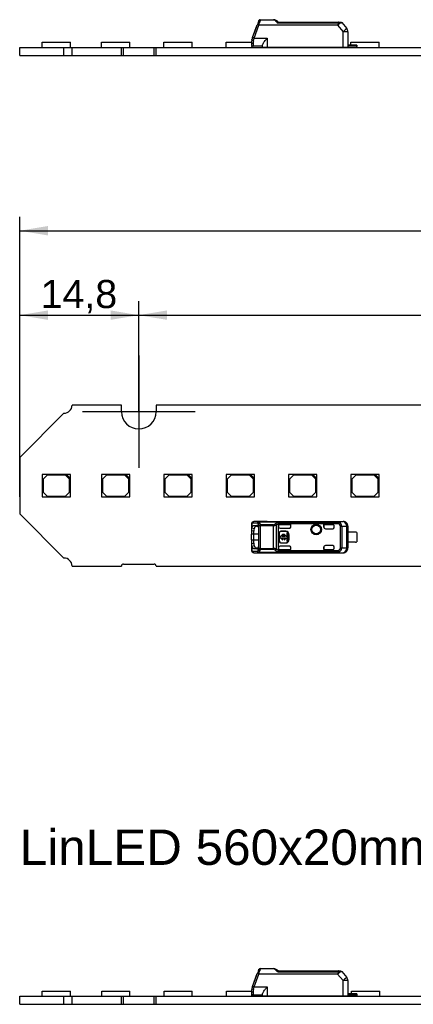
# Model space of a CAD drawing. Header units: millimetres. Extents: x 7 to 819, y 6 to 587.
# Tile 3 of 19: x 93 to 142, y 176 to 299. Entities that reach past the tile are written whole.
import ezdxf
from ezdxf.enums import TextEntityAlignment as Align
from ezdxf.lldxf.tags import DXFTag

# ---------------------------------------------------------------- set-up
doc = ezdxf.new("R2010")
doc.units = ezdxf.units.MM
for name, color, linetype in [('Default', 7, 'Continuous'), ('LINLED_280X20MM_', 7, 'Continuous'), ('LINLED_560X20MM_', 7, 'Continuous')]:
    doc.layers.add(name, color=color, linetype=linetype)
doc.styles.add('SEACAD_Arial', font='arial.ttf')
tags = doc.linetypes.add('CENTER2', pattern=[28.575, 19.05, -3.175, 3.175, -3.175]).pattern_tags.tags
tags[10:11] = [DXFTag(74, 4), DXFTag(75, 0), DXFTag(340, '0'), DXFTag(46, 0.0), DXFTag(50, 0.0), DXFTag(44, 0.0), DXFTag(45, 0.0)]
tags[8:9] = [DXFTag(74, 4), DXFTag(75, 0), DXFTag(340, '0'), DXFTag(46, 0.0), DXFTag(50, 0.0), DXFTag(44, 0.0), DXFTag(45, 0.0)]
tags[6:7] = [DXFTag(74, 4), DXFTag(75, 0), DXFTag(340, '0'), DXFTag(46, 0.0), DXFTag(50, 0.0), DXFTag(44, 0.0), DXFTag(45, 0.0)]
tags[4:5] = [DXFTag(74, 4), DXFTag(75, 0), DXFTag(340, '0'), DXFTag(46, 0.0), DXFTag(50, 0.0), DXFTag(44, 0.0), DXFTag(45, 0.0)]
doc.dimstyles.new('ISO', dxfattribs={"dimtxt": 3.5, "dimasz": 3.5, "dimexe": 1.75, "dimexo": 0, "dimgap": 0.875, "dimtad": 1, "dimtxsty": 'SEACAD_Arial', "dimblk1": '_SE_FILLED', "dimblk2": '_SE_FILLED', "dimsah": 1, "dimcen": 1.75, "dimadec": 0, "dimazin": 0, "dimtfac": 0.5, "dimtdec": 3, "dimtmove": 0, "dimatfit": 3, "dimfxl": 1, "dimarcsym": 0})

# ---------------------------------------------------------------- blocks, each defined once
blk = doc.blocks.new('SEANNOT_GROUP10')
at = {"layer": 'Default', "color": 7, "linetype": 'CENTER2'}
for p, q in [((107.45, 257.14), (107.45, 243.14)), ((114.45, 250.14), (100.45, 250.14))]:
    blk.add_line(p, q, dxfattribs=at)
blk = doc.blocks.new('SE')
at = {"layer": 'LINLED_560X20MM_', "color": 7, "linetype": 'Continuous'}
for p, q in [((121.6, 178.66), (122.18, 180.26)), ((121.79, 178.6), (122.37, 180.19)), ((121.79, 179.19), (122.12, 180.09)), ((122.36, 180.76), (122.29, 180.55)), ((122.37, 180.24), (122.37, 180.19)), ((122.37, 180.24), (132.16, 180.24)), ((132.16, 180.19), (122.37, 180.19)), ((122.55, 180.84), (122.48, 180.6)), ((122.55, 180.89), (124.19, 180.89)), ((122.55, 180.89), (122.55, 180.84)), ((124.19, 180.84), (122.55, 180.84)), ((124.19, 180.84), (124.19, 180.89)), ((124.75, 180.48), (132.29, 180.48)), ((124.81, 180.59), (132.29, 180.59)), ((132.16, 180.19), (132.16, 180.24)), ((132.16, 180.19), (132.83, 179.39)), ((132.29, 180.59), (132.52, 180.59)), ((132.29, 180.59), (132.29, 180.48)), ((132.67, 180.52), (133.29, 179.78)), ((132.84, 177.49), (132.83, 179.39)), ((133.43, 179.39), (133.45, 177.49)), ((95.45, 178.09), (98.95, 178.09)), ((95.45, 177.44), (95.45, 178.09)), ((98.95, 177.44), (98.95, 178.09)), ((102.84, 178.09), (106.34, 178.09)), ((102.84, 177.44), (102.84, 178.09)), ((106.34, 177.44), (106.34, 178.09)), ((110.6, 178.09), (114.1, 178.09)), ((110.6, 177.44), (110.6, 178.09)), ((114.1, 177.44), (114.1, 178.09)), ((118.37, 178.09), (121.45, 178.09)), ((118.37, 177.44), (118.37, 178.09)), ((121.45, 178.06), (121.45, 177.79)), ((121.5, 177.54), (121.5, 177.66)), ((121.6, 178.66), (121.51, 178.4)), ((121.65, 177.93), (121.65, 177.59)), ((122.8, 177.59), (121.65, 177.59)), ((121.79, 178.6), (123.4, 178.6)), ((122.8, 177.68), (122.8, 177.49)), ((123.4, 178.6), (123.4, 177.49)), ((134.4, 177.74), (133.45, 177.74)), ((134.4, 177.59), (133.45, 177.59)), ((133.9, 178.09), (137.4, 178.09)), ((133.9, 177.74), (133.9, 178.09)), ((134.4, 177.59), (134.4, 177.74)), ((134.55, 177.74), (134.4, 177.74)), ((134.55, 177.74), (134.55, 177.54)), ((137.4, 177.44), (137.4, 178.09)), ((92.65, 176.44), (92.65, 177.44)), ((92.65, 177.44), (98.15, 177.44)), ((92.65, 176.44), (98.15, 176.44)), ((98.15, 176.44), (98.15, 177.44)), ((98.15, 177.44), (99.15, 177.44)), ((98.15, 176.44), (99.15, 176.44)), ((99.15, 176.44), (99.15, 177.44)), ((99.15, 177.44), (105.3, 177.44)), ((99.15, 176.44), (105.3, 176.44)), ((105.3, 176.44), (105.3, 177.44)), ((105.3, 177.44), (105.55, 177.44)), ((105.3, 176.44), (105.55, 176.44)), ((105.55, 176.44), (105.55, 177.44)), ((105.55, 177.44), (109.35, 177.44)), ((105.55, 176.44), (109.35, 176.44)), ((109.35, 176.44), (109.35, 177.44)), ((109.35, 177.44), (109.6, 177.44)), ((109.35, 176.44), (109.6, 176.44)), ((109.6, 176.44), (109.6, 177.44)), ((109.6, 177.44), (167.8, 177.44)), ((109.6, 176.44), (167.8, 176.44)), ((121.5, 177.54), (121.5, 177.44)), ((122.8, 177.49), (123.4, 177.49)), ((123.2, 177.44), (123.2, 177.49)), ((123.4, 177.49), (132.84, 177.49)), ((123.85, 177.44), (123.8, 177.49)), ((123.93, 177.49), (123.93, 177.44)), ((124.75, 177.49), (124.76, 177.48)), ((126.13, 177.44), (126.13, 177.49)), ((129.63, 177.44), (129.63, 177.49)), ((132.5, 177.49), (132.5, 177.44)), ((132.84, 177.49), (133.45, 177.49)), ((134.55, 177.44), (134.55, 177.54))]:
    blk.add_line(p, q, dxfattribs=at)
for centre, radius, start, end in [((138.09, 174.64), 16.87, 159.4707, 160.5292), ((122.55, 180.69), 0.2, 90, 159.8974), ((116.33, 182.23), 6.36, 341.7377, 345.1026), ((124.19, 180.29), 0.598, 55.4702, 90.0715), ((124.19, 180.49), 0.349, 48.7906, 89.4032), ((137.92, 196.64), 20.85, 229.6277, 230.8312), ((97.25, 140.8), 48.41, 55.2857, 55.6919), ((132.25, 180.05), 0.431, 73.9386, 85.529), ((131.37, 186.61), 6.23, 279.2146, 281.9742), ((132.83, 179.39), 0.6, 0.5, 40), ((122.45, 178.06), 1, 160.0072, 179.9937), ((121.65, 177.79), 0.2, 180, 269.9999), ((121.65, 177.34), 0.25, 90, 126.8699), ((119.63, 172.81), 6.17, 69.5507, 71.4033), ((122.89, 177.93), 1.24, 163.9846, 179.9525), ((99.36, 184.96), 23.32, 343.3323, 344.1587), ((134.4, 177.34), 0.25, 53.1301, 90), ((124.55, 178.04), 0.6, 270, 290.2964), ((124.55, 178.04), 0.6, 290.2965, 293.5565), ((132.5, 178.04), 0.6, 246.4435, 270)]:
    blk.add_arc(centre, radius, start, end, dxfattribs=at)
for centre, major_axis, ratio, start_param, end_param in [((122.37, 180.19), (0.188, -0.068), 0.0082, 1.573739, 3.141593), ((132.83, 179.39), (-0.46, -0.386), 0.006685, 3.141593, 4.704499), ((132.83, 179.39), (0.6, 0.005), 0.008726, 0, 1.567882)]:
    blk.add_ellipse(centre, major_axis=major_axis, ratio=ratio, start_param=start_param, end_param=end_param, dxfattribs=at)
for points, knots in [([(122.37, 180.24), (122.32, 180.25), (122.28, 180.26), (122.21, 180.27), (122.19, 180.27), (122.18, 180.26)], [0, 0, 0, 0, 0.5, 0.5, 1, 1, 1, 1]), ([(122.48, 180.6), (122.43, 180.6), (122.39, 180.61), (122.33, 180.59), (122.3, 180.58), (122.29, 180.55)], [0, 0, 0, 0, 0.5, 0.5, 1, 1, 1, 1]), ([(122.36, 180.76), (122.37, 180.79), (122.4, 180.81), (122.47, 180.84), (122.51, 180.85), (122.55, 180.84)], [0, 0, 0, 0, 0.5, 0.5, 1, 1, 1, 1]), ([(132.16, 180.24), (132.17, 180.24), (132.19, 180.25), (132.22, 180.27), (132.24, 180.3), (132.26, 180.33), (132.27, 180.38), (132.28, 180.42), (132.29, 180.46), (132.29, 180.48)], [0, 0, 0, 0, 0.110474, 0.221192, 0.340028, 0.473427, 0.625996, 0.800833, 1, 1, 1, 1]), ([(132.37, 180.46), (132.36, 180.4), (132.33, 180.32), (132.24, 180.23), (132.19, 180.21), (132.16, 180.19)], [0, 0, 0, 0, 0.545028, 0.76451, 1, 1, 1, 1]), ([(132.37, 180.46), (132.37, 180.5), (132.35, 180.53), (132.32, 180.58), (132.31, 180.59), (132.29, 180.59)], [0, 0, 0, 0, 0.5, 0.5, 1, 1, 1, 1]), ([(121.65, 177.93), (121.6, 177.93), (121.54, 177.95), (121.47, 177.99), (121.45, 178.03), (121.45, 178.06)], [0, 0, 0, 0, 0.5, 0.5, 1, 1, 1, 1]), ([(121.51, 178.4), (121.5, 178.39), (121.52, 178.37), (121.59, 178.32), (121.64, 178.29), (121.7, 178.27)], [0, 0, 0, 0, 0.5, 0.5, 1, 1, 1, 1]), ([(122.8, 177.68), (122.8, 177.7), (122.81, 177.77), (122.89, 177.91), (123.01, 178.08), (123.18, 178.31), (123.31, 178.49), (123.39, 178.59), (123.4, 178.6)], [0, 0, 0, 0, 0.144068, 0.30909, 0.500413, 0.703729, 0.992783, 1, 1, 1, 1])]:
    blk.add_open_spline(points, degree=3, knots=knots, dxfattribs=at)
for points, degree in [([(124.53, 180.78), (124.5, 180.8), (124.46, 180.79), (124.42, 180.76)], 3), ([(124.81, 180.59), (124.79, 180.59), (124.77, 180.54), (124.75, 180.48)], 3), ([(132.52, 180.59), (132.57, 180.59), (132.63, 180.56), (132.67, 180.52)], 3), ([(121.51, 178.4), (121.51, 178.41), (121.51, 178.42)], 2)]:
    blk.add_open_spline(points, degree=degree, dxfattribs=at)
blk = doc.blocks.new('SE2')
at = {"layer": 'LINLED_280X20MM_', "color": 7, "linetype": 'Continuous'}
for p, q in [((122.55, 298.84), (122.48, 298.6)), ((122.55, 298.89), (124.19, 298.89)), ((122.55, 298.89), (122.55, 298.84)), ((124.19, 298.84), (122.55, 298.84)), ((124.19, 298.84), (124.19, 298.89)), ((121.6, 296.66), (122.18, 298.26)), ((121.79, 296.6), (122.37, 298.19)), ((121.79, 297.19), (122.12, 298.09)), ((122.36, 298.76), (122.29, 298.55)), ((122.37, 298.24), (122.37, 298.19)), ((122.37, 298.24), (132.16, 298.24)), ((132.16, 298.19), (122.37, 298.19)), ((124.75, 298.48), (132.29, 298.48)), ((124.81, 298.59), (132.29, 298.59)), ((132.16, 298.19), (132.16, 298.24)), ((132.16, 298.19), (132.83, 297.39)), ((132.29, 298.59), (132.52, 298.59)), ((132.29, 298.59), (132.29, 298.48)), ((132.67, 298.52), (133.29, 297.78)), ((121.6, 296.66), (121.51, 296.4)), ((121.79, 296.6), (123.4, 296.6)), ((123.4, 296.6), (123.4, 295.49)), ((132.84, 295.49), (132.83, 297.39)), ((133.43, 297.39), (133.45, 295.49)), ((92.65, 294.44), (92.65, 295.44)), ((92.65, 295.44), (98.15, 295.44)), ((95.45, 296.09), (98.95, 296.09)), ((95.45, 295.44), (95.45, 296.09)), ((98.15, 294.44), (98.15, 295.44)), ((98.15, 295.44), (99.15, 295.44)), ((98.95, 295.44), (98.95, 296.09)), ((99.15, 294.44), (99.15, 295.44)), ((99.15, 295.44), (105.3, 295.44)), ((102.82, 296.09), (106.32, 296.09)), ((102.82, 295.44), (102.82, 296.09)), ((105.3, 294.44), (105.3, 295.44)), ((105.3, 295.44), (105.55, 295.44)), ((105.55, 294.44), (105.55, 295.44)), ((105.55, 295.44), (109.35, 295.44)), ((106.32, 295.44), (106.32, 296.09)), ((109.35, 294.44), (109.35, 295.44)), ((109.35, 295.44), (109.6, 295.44)), ((109.6, 294.44), (109.6, 295.44)), ((109.6, 295.44), (167.8, 295.44)), ((110.57, 296.09), (114.07, 296.09)), ((110.57, 295.44), (110.57, 296.09)), ((114.07, 295.44), (114.07, 296.09)), ((118.32, 296.09), (121.45, 296.09)), ((118.32, 295.44), (118.32, 296.09)), ((121.45, 296.06), (121.45, 295.79)), ((121.5, 295.54), (121.5, 295.66)), ((121.5, 295.54), (121.5, 295.44)), ((121.65, 295.93), (121.65, 295.59)), ((122.8, 295.59), (121.65, 295.59)), ((122.8, 295.68), (122.8, 295.49)), ((122.8, 295.49), (123.4, 295.49)), ((123.2, 295.44), (123.2, 295.49)), ((123.4, 295.49), (132.84, 295.49)), ((123.85, 295.44), (123.8, 295.49)), ((123.93, 295.49), (123.93, 295.44)), ((124.75, 295.49), (124.76, 295.48)), ((126.07, 295.44), (126.07, 295.49)), ((129.57, 295.44), (129.57, 295.49)), ((132.5, 295.49), (132.5, 295.44)), ((132.84, 295.49), (133.45, 295.49)), ((134.4, 295.74), (133.45, 295.74)), ((134.4, 295.59), (133.45, 295.59)), ((133.82, 296.09), (137.32, 296.09)), ((133.82, 295.74), (133.82, 296.09)), ((134.4, 295.59), (134.4, 295.74)), ((134.55, 295.74), (134.4, 295.74)), ((134.55, 295.74), (134.55, 295.54)), ((134.55, 295.44), (134.55, 295.54)), ((137.32, 295.44), (137.32, 296.09)), ((92.65, 294.44), (98.15, 294.44)), ((98.15, 294.44), (99.15, 294.44)), ((99.15, 294.44), (105.3, 294.44)), ((105.3, 294.44), (105.55, 294.44)), ((105.55, 294.44), (109.35, 294.44)), ((109.35, 294.44), (109.6, 294.44)), ((109.6, 294.44), (167.8, 294.44))]:
    blk.add_line(p, q, dxfattribs=at)
for centre, radius, start, end in [((122.55, 298.69), 0.2, 90, 159.8974), ((124.19, 298.29), 0.598, 55.4702, 90.0715), ((124.19, 298.49), 0.349, 48.7906, 89.4032), ((97.25, 258.8), 48.41, 55.2857, 55.6919), ((138.09, 292.64), 16.87, 159.4707, 160.5292), ((426.43, 187.67), 323.72, 159.964, 159.97), ((116.33, 300.23), 6.36, 341.7377, 345.1026), ((137.92, 314.64), 20.85, 229.6277, 230.8312), ((132.25, 298.05), 0.431, 73.9386, 85.529), ((131.37, 304.61), 6.23, 279.2146, 281.9742), ((132.83, 297.39), 0.6, 0.5, 40), ((122.45, 296.06), 1, 160.0072, 179.9937), ((119.63, 290.81), 6.17, 69.5507, 71.4033), ((99.36, 302.96), 23.32, 343.3323, 344.1587), ((121.65, 295.79), 0.2, 180, 269.9999), ((121.65, 295.34), 0.25, 90, 126.8699), ((122.89, 295.93), 1.24, 163.9846, 179.9525), ((124.55, 296.04), 0.6, 270, 290.2964), ((124.55, 296.04), 0.6, 290.2965, 293.5565), ((132.5, 296.04), 0.6, 246.4435, 270), ((134.4, 295.34), 0.25, 53.1301, 90)]:
    blk.add_arc(centre, radius, start, end, dxfattribs=at)
for centre, major_axis, ratio, start_param, end_param in [((122.37, 298.19), (0.188, -0.068), 0.0082, 1.573739, 3.141593), ((132.83, 297.39), (-0.46, -0.386), 0.006685, 3.141593, 4.704499), ((132.83, 297.39), (0.6, 0.005), 0.008726, 0, 1.567882)]:
    blk.add_ellipse(centre, major_axis=major_axis, ratio=ratio, start_param=start_param, end_param=end_param, dxfattribs=at)
for points, knots in [([(122.36, 298.76), (122.37, 298.79), (122.4, 298.81), (122.47, 298.84), (122.51, 298.85), (122.55, 298.84)], [0, 0, 0, 0, 0.5, 0.5, 1, 1, 1, 1]), ([(122.37, 298.24), (122.32, 298.25), (122.28, 298.26), (122.21, 298.27), (122.19, 298.27), (122.18, 298.26)], [0, 0, 0, 0, 0.5, 0.5, 1, 1, 1, 1]), ([(122.48, 298.6), (122.43, 298.6), (122.39, 298.61), (122.33, 298.59), (122.3, 298.58), (122.29, 298.55)], [0, 0, 0, 0, 0.5, 0.5, 1, 1, 1, 1]), ([(132.16, 298.24), (132.17, 298.24), (132.19, 298.25), (132.22, 298.27), (132.24, 298.3), (132.26, 298.33), (132.27, 298.38), (132.28, 298.42), (132.29, 298.46), (132.29, 298.48)], [0, 0, 0, 0, 0.110474, 0.221192, 0.340028, 0.473427, 0.625996, 0.800833, 1, 1, 1, 1]), ([(132.37, 298.46), (132.36, 298.4), (132.33, 298.32), (132.24, 298.23), (132.19, 298.21), (132.16, 298.19)], [0, 0, 0, 0, 0.545028, 0.76451, 1, 1, 1, 1]), ([(132.37, 298.46), (132.37, 298.5), (132.35, 298.53), (132.32, 298.58), (132.31, 298.59), (132.29, 298.59)], [0, 0, 0, 0, 0.5, 0.5, 1, 1, 1, 1]), ([(121.51, 296.4), (121.5, 296.39), (121.52, 296.37), (121.59, 296.32), (121.64, 296.29), (121.7, 296.27)], [0, 0, 0, 0, 0.5, 0.5, 1, 1, 1, 1]), ([(122.8, 295.68), (122.8, 295.7), (122.81, 295.77), (122.89, 295.91), (123.01, 296.08), (123.18, 296.31), (123.31, 296.49), (123.39, 296.59), (123.4, 296.6)], [0, 0, 0, 0, 0.144068, 0.30909, 0.500413, 0.703729, 0.992783, 1, 1, 1, 1]), ([(121.65, 295.93), (121.6, 295.93), (121.54, 295.95), (121.47, 295.99), (121.45, 296.03), (121.45, 296.06)], [0, 0, 0, 0, 0.5, 0.5, 1, 1, 1, 1])]:
    blk.add_open_spline(points, degree=3, knots=knots, dxfattribs=at)
for points, degree in [([(124.53, 298.78), (124.5, 298.8), (124.46, 298.79), (124.42, 298.76)], 3), ([(124.81, 298.59), (124.79, 298.59), (124.77, 298.54), (124.75, 298.48)], 3), ([(132.52, 298.59), (132.57, 298.59), (132.63, 298.56), (132.67, 298.52)], 3), ([(121.51, 296.4), (121.51, 296.41), (121.51, 296.42)], 2)]:
    blk.add_open_spline(points, degree=degree, dxfattribs=at)
blk = doc.blocks.new('SE3')
at = {"layer": 'LINLED_280X20MM_', "color": 7, "linetype": 'Continuous'}
for p, q in [((98.15, 249.94), (92.65, 244.44)), ((105.3, 250.94), (99.15, 250.94)), ((105.3, 250.14), (105.3, 250.94)), ((167.8, 250.94), (109.6, 250.94)), ((109.6, 250.94), (109.6, 250.14)), ((92.65, 244.44), (92.65, 237.44)), ((98.45, 242.34), (95.45, 242.34)), ((95.45, 242.34), (95.45, 239.54)), ((96.05, 242.24), (95.55, 241.74)), ((95.55, 241.74), (95.55, 240.14)), ((98.35, 242.24), (96.05, 242.24)), ((98.85, 241.74), (98.35, 242.24)), ((98.95, 242.34), (98.45, 242.34)), ((98.45, 242.34), (98.95, 241.84)), ((98.85, 240.14), (98.85, 241.74)), ((98.95, 241.84), (98.95, 242.34)), ((98.95, 239.54), (98.95, 241.84)), ((105.82, 242.34), (102.82, 242.34)), ((102.82, 242.34), (102.82, 239.54)), ((103.42, 242.24), (102.92, 241.74)), ((102.92, 241.74), (102.92, 240.14)), ((105.72, 242.24), (103.42, 242.24)), ((106.22, 241.74), (105.72, 242.24)), ((106.32, 242.34), (105.82, 242.34)), ((105.82, 242.34), (106.32, 241.84)), ((106.22, 240.14), (106.22, 241.74)), ((106.32, 241.84), (106.32, 242.34)), ((106.32, 239.54), (106.32, 241.84)), ((113.57, 242.34), (110.57, 242.34)), ((110.57, 242.34), (110.57, 239.54)), ((111.17, 242.24), (110.67, 241.74)), ((110.67, 241.74), (110.67, 240.14)), ((113.47, 242.24), (111.17, 242.24)), ((113.97, 241.74), (113.47, 242.24)), ((114.07, 242.34), (113.57, 242.34)), ((113.57, 242.34), (114.07, 241.84)), ((113.97, 240.14), (113.97, 241.74)), ((114.07, 241.84), (114.07, 242.34)), ((114.07, 239.54), (114.07, 241.84)), ((121.32, 242.34), (118.32, 242.34)), ((118.32, 242.34), (118.32, 239.54)), ((118.92, 242.24), (118.42, 241.74)), ((118.42, 241.74), (118.42, 240.14)), ((121.22, 242.24), (118.92, 242.24)), ((121.72, 241.74), (121.22, 242.24)), ((121.82, 242.34), (121.32, 242.34)), ((121.32, 242.34), (121.82, 241.84)), ((121.72, 240.14), (121.72, 241.74)), ((121.82, 241.84), (121.82, 242.34)), ((121.82, 239.54), (121.82, 241.84)), ((129.07, 242.34), (126.07, 242.34)), ((126.07, 242.34), (126.07, 239.54)), ((126.67, 242.24), (126.17, 241.74)), ((126.17, 241.74), (126.17, 240.14)), ((128.97, 242.24), (126.67, 242.24)), ((129.47, 241.74), (128.97, 242.24)), ((129.57, 242.34), (129.07, 242.34)), ((129.07, 242.34), (129.57, 241.84)), ((129.47, 240.14), (129.47, 241.74)), ((129.57, 241.84), (129.57, 242.34)), ((129.57, 239.54), (129.57, 241.84)), ((136.82, 242.34), (133.82, 242.34)), ((133.82, 242.34), (133.82, 239.54)), ((134.42, 242.24), (133.92, 241.74)), ((133.92, 241.74), (133.92, 240.14)), ((136.72, 242.24), (134.42, 242.24)), ((137.22, 241.74), (136.72, 242.24)), ((137.32, 242.34), (136.82, 242.34)), ((136.82, 242.34), (137.32, 241.84)), ((137.22, 240.14), (137.22, 241.74)), ((137.32, 241.84), (137.32, 242.34)), ((137.32, 239.54), (137.32, 241.84)), ((95.55, 240.14), (96.05, 239.64)), ((98.35, 239.64), (98.85, 240.14)), ((102.92, 240.14), (103.42, 239.64)), ((105.72, 239.64), (106.22, 240.14)), ((110.67, 240.14), (111.17, 239.64)), ((113.47, 239.64), (113.97, 240.14)), ((118.42, 240.14), (118.92, 239.64)), ((121.22, 239.64), (121.72, 240.14)), ((126.17, 240.14), (126.67, 239.64)), ((128.97, 239.64), (129.47, 240.14)), ((133.92, 240.14), (134.42, 239.64)), ((136.72, 239.64), (137.22, 240.14)), ((95.45, 239.54), (98.95, 239.54)), ((96.05, 239.64), (98.35, 239.64)), ((102.82, 239.54), (106.32, 239.54)), ((103.42, 239.64), (105.72, 239.64)), ((110.57, 239.54), (114.07, 239.54)), ((111.17, 239.64), (113.47, 239.64)), ((118.32, 239.54), (121.82, 239.54)), ((118.92, 239.64), (121.22, 239.64)), ((126.07, 239.54), (129.57, 239.54)), ((126.67, 239.64), (128.97, 239.64)), ((133.82, 239.54), (137.32, 239.54)), ((134.42, 239.64), (136.72, 239.64)), ((92.65, 237.44), (98.15, 231.94)), ((122.37, 236.46), (121.79, 236.48)), ((123.4, 236.48), (121.79, 236.48)), ((123.39, 236.48), (121.79, 236.48)), ((122.37, 236.46), (122.37, 236.46)), ((122.37, 236.46), (132.16, 236.46)), ((122.37, 236.46), (132.16, 236.46)), ((123.4, 236.49), (123.4, 236.48)), ((123.4, 236.49), (132.84, 236.49)), ((132.29, 236.37), (124.75, 236.37)), ((132.83, 236.47), (132.16, 236.46)), ((132.16, 236.46), (132.16, 236.46)), ((132.29, 236.37), (132.29, 236.19)), ((132.29, 236.19), (132.37, 236.36)), ((132.83, 236.47), (132.84, 236.49)), ((121.45, 236.08), (121.45, 235.33)), ((121.75, 235.29), (121.45, 235.33)), ((121.45, 235.33), (121.45, 234.89)), ((121.51, 236.24), (121.51, 235.69)), ((121.51, 235.68), (121.79, 235.61)), ((122.18, 236.26), (121.6, 236.28)), ((121.75, 234.89), (121.75, 235.29)), ((121.79, 236), (122.12, 236)), ((121.79, 236), (122.08, 235.9)), ((122.08, 235.9), (122.24, 235.9)), ((122.17, 235.98), (122.12, 236)), ((122.34, 235.39), (122.34, 233.69)), ((122.36, 233.12), (122.36, 235.95)), ((122.55, 235.95), (122.36, 235.95)), ((124.19, 236.08), (122.55, 236.08)), ((122.55, 236.08), (122.55, 235.95)), ((124.19, 235.95), (122.55, 235.95)), ((122.55, 235.95), (122.55, 233.12)), ((124.19, 235.95), (124.19, 236.08)), ((124.19, 233.12), (124.19, 235.95)), ((124.53, 236.03), (124.53, 233.04)), ((132.29, 236.19), (124.81, 236.19)), ((124.81, 235.89), (124.81, 236.18)), ((124.81, 235.89), (124.81, 235.85)), ((124.81, 233.23), (124.81, 235.85)), ((125.01, 236.09), (126.35, 236.09)), ((125.01, 236.09), (125.01, 236.09)), ((125.01, 236.09), (126.34, 236.09)), ((125.01, 235.65), (126.15, 235.65)), ((125.11, 235.26), (125.11, 235.24)), ((125.71, 235.26), (125.11, 235.26)), ((125.71, 235.24), (125.11, 235.24)), ((125.71, 235.24), (125.71, 235.26)), ((126.34, 235.84), (126.34, 236.09)), ((126.35, 236.09), (126.34, 236.09)), ((126.34, 235.84), (126.35, 235.85)), ((126.35, 235.85), (126.35, 236.09)), ((130.45, 236.09), (130.45, 235.79)), ((130.45, 235.79), (130.45, 236.09)), ((131.55, 236.09), (130.45, 236.09)), ((130.45, 236.09), (130.45, 236.09)), ((130.45, 236.09), (131.55, 236.09)), ((130.45, 235.79), (130.45, 235.79)), ((130.65, 235.59), (131.55, 235.59)), ((131.55, 236.09), (131.55, 236.09)), ((131.75, 235.79), (131.75, 235.89)), ((132.52, 233.21), (132.52, 235.87)), ((132.67, 235.87), (132.52, 235.87)), ((133.29, 235.87), (132.67, 235.87)), ((132.67, 235.87), (132.67, 233.21)), ((133.43, 235.87), (133.29, 235.87)), ((133.29, 233.2), (133.29, 235.87)), ((133.45, 235.89), (133.43, 235.87)), ((133.43, 235.87), (133.43, 233.2)), ((133.45, 235.89), (133.45, 235.16)), ((133.45, 233.91), (133.45, 235.16)), ((134.4, 235.16), (133.45, 235.16)), ((134.55, 235.11), (134.55, 233.96)), ((121.75, 234.89), (121.45, 234.89)), ((121.45, 234.19), (121.45, 234.89)), ((121.45, 234.19), (121.75, 234.19)), ((121.45, 234.19), (121.45, 233.74)), ((122.34, 234.89), (121.75, 234.89)), ((121.75, 234.19), (121.75, 234.89)), ((121.75, 234.19), (122.34, 234.19)), ((121.75, 233.78), (121.75, 234.19)), ((124.91, 235.04), (124.89, 235.04)), ((124.89, 235.04), (124.89, 234.04)), ((124.89, 234.04), (124.91, 234.04)), ((124.91, 235.04), (124.91, 234.04)), ((125.1, 234.6), (124.99, 234.6)), ((124.99, 234.6), (124.99, 234.47)), ((124.99, 234.47), (125.1, 234.47)), ((125.64, 234.6), (125.22, 234.6)), ((125.22, 234.47), (125.64, 234.47)), ((125.35, 234.21), (125.35, 234.34)), ((125.51, 234.34), (125.51, 234.21)), ((125.86, 234.6), (125.76, 234.6)), ((125.76, 234.47), (125.86, 234.47)), ((125.99, 235.03), (125.86, 235.03)), ((125.86, 235.03), (125.86, 234.6)), ((125.86, 234.47), (125.86, 234.04)), ((125.86, 234.04), (125.99, 234.04)), ((125.99, 234.04), (125.99, 235.03)), ((126.14, 234.84), (126.11, 234.84)), ((126.11, 234.24), (126.11, 234.84)), ((126.11, 234.24), (126.14, 234.24)), ((126.14, 234.24), (126.14, 234.84)), ((133.45, 233.91), (133.45, 233.19)), ((134.4, 233.91), (133.45, 233.91)), ((121.45, 233.74), (121.75, 233.78)), ((121.45, 233.74), (121.45, 232.99)), ((121.79, 233.47), (121.51, 233.39)), ((121.51, 233.39), (121.51, 232.84)), ((121.6, 232.8), (122.18, 232.81)), ((122.08, 233.18), (121.79, 233.07)), ((122.12, 233.08), (121.79, 233.07)), ((122.24, 233.18), (122.08, 233.18)), ((122.12, 233.08), (122.18, 233.1)), ((122.55, 233.12), (122.36, 233.12)), ((122.55, 233.12), (124.19, 233.12)), ((122.55, 233.12), (122.55, 233)), ((124.19, 233), (122.55, 233)), ((124.19, 233), (124.19, 233.12)), ((124.75, 232.7), (132.29, 232.7)), ((124.81, 233.23), (124.81, 233.18)), ((124.81, 232.9), (124.81, 233.18)), ((124.81, 232.9), (124.81, 232.88)), ((124.81, 232.88), (132.29, 232.88)), ((126.15, 233.43), (125.01, 233.43)), ((125.01, 232.98), (126.34, 232.98)), ((125.01, 232.98), (125.01, 232.98)), ((125.01, 232.98), (126.35, 232.98)), ((125.11, 233.84), (125.11, 233.81)), ((125.11, 233.84), (125.71, 233.84)), ((125.11, 233.81), (125.71, 233.81)), ((125.71, 233.81), (125.71, 233.84)), ((126.34, 232.98), (126.34, 233.24)), ((126.35, 233.23), (126.34, 233.24)), ((126.35, 232.98), (126.34, 232.98)), ((126.35, 232.98), (126.35, 233.23)), ((130.45, 233.29), (130.45, 233.29)), ((130.45, 233.29), (130.45, 232.98)), ((130.45, 232.98), (130.45, 233.29)), ((130.45, 232.98), (131.55, 232.98)), ((130.45, 232.98), (130.45, 232.98)), ((130.45, 232.98), (131.55, 232.98)), ((131.55, 233.49), (130.65, 233.49)), ((131.55, 232.98), (131.55, 232.98)), ((131.75, 233.18), (131.75, 233.29)), ((132.29, 232.88), (132.29, 232.7)), ((132.37, 232.72), (132.29, 232.88)), ((132.52, 233.21), (132.67, 233.21)), ((132.67, 233.21), (133.29, 233.2)), ((133.29, 233.2), (133.43, 233.2)), ((133.43, 233.2), (133.45, 233.19)), ((121.79, 232.6), (122.37, 232.61)), ((121.79, 232.6), (123.4, 232.6)), ((121.79, 232.6), (123.39, 232.6)), ((122.37, 232.62), (122.37, 232.61)), ((122.37, 232.62), (132.16, 232.62)), ((132.16, 232.61), (122.37, 232.61)), ((123.4, 232.6), (123.4, 232.59)), ((123.4, 232.59), (132.84, 232.59)), ((132.16, 232.61), (132.16, 232.62)), ((132.16, 232.61), (132.83, 232.6)), ((132.84, 232.59), (132.83, 232.6)), ((99.15, 230.94), (105.3, 230.94)), ((105.55, 231.19), (109.35, 231.19)), ((109.6, 230.94), (167.8, 230.94))]:
    blk.add_line(p, q, dxfattribs=at)
for radius in [0.657, 0.586, 0.552, 0.55]:
    blk.add_circle((129.5, 235.49), radius, dxfattribs=at)
for centre, radius, start, end in [((98.15, 250.94), 1, 270, 0), ((107.45, 250.14), 2.15, 180, 0), ((121.83, 236.12), 0.38, 134.263, 184.1551), ((121.67, 236.26), 0.167, 132.1302, 188.1803), ((121.79, 236.14), 0.334, 89.1862, 133.9533), ((121.8, 236.28), 0.195, 92.0033, 181.5118), ((122.39, 236.25), 0.207, 95.1634, 176.886), ((122.1, 236.16), 0.407, 21.1423, 47.8571), ((125.24, 235.17), 1.3, 112.1154, 129.3312), ((124.34, 236.14), 0.473, 6.7862, 29.799), ((132.3, 236.16), 0.213, 68.9632, 92.4491), ((132.09, 235.85), 0.583, 1.2448, 60.4152), ((132.83, 235.87), 0.6, 0.0044, 89.8384), ((122.19, 235.39), 0.741, 156.2651, 184.0975), ((122.89, 235.3), 1.14, 164.2066, 180.3835), ((121.97, 235.97), 0.362, 26.7747, 53.2552), ((122.54, 236.05), 0.264, 103.1368, 159.9954), ((121.39, 235.67), 1.02, 16.251, 27.4426), ((122.58, 235.83), 0.249, 96.7448, 150.7526), ((121.31, 235.8), 1.27, 12.7997, 23.4875), ((124.17, 236.45), 0.368, 273.1482, 312.1817), ((124.18, 236.78), 0.829, 270.6937, 294.9709), ((124.19, 235.88), 0.374, 24.2976, 52.5166), ((125.3, 234.88), 1.39, 110.5131, 123.675), ((125.11, 235.04), 0.226, 90, 180), ((125.11, 235.04), 0.2, 90, 180), ((125.71, 234.84), 0.426, 0, 90), ((125.71, 234.84), 0.4, 0, 90), ((131.55, 235.79), 0.2, 270, 0), ((134.4, 234.91), 0.25, 53.1301, 90), ((125.11, 234.04), 0.226, 180, 270), ((125.11, 234.04), 0.2, 180, 270), ((125.43, 234.54), 0.337, 11.3273, 168.6727), ((125.43, 234.54), 0.337, 191.3273, 255.7958), ((125.43, 234.54), 0.217, 17.7847, 162.2153), ((125.43, 234.54), 0.217, 197.7847, 247.568), ((125.43, 234.54), 0.337, 284.2042, 348.6727), ((125.43, 234.54), 0.217, 292.432, 342.2153), ((125.71, 234.24), 0.4, 270, 0), ((125.71, 234.24), 0.426, 270, 0), ((134.4, 234.16), 0.25, 270, 306.8699), ((122.19, 233.69), 0.745, 175.9747, 203.6554), ((121.83, 232.96), 0.383, 176.0954, 225.5971), ((121.67, 232.81), 0.168, 171.8712, 227.8737), ((121.79, 232.93), 0.334, 226.1104, 270.7768), ((121.8, 232.79), 0.195, 178.48, 268.0009), ((122.75, 233.76), 1, 178.5159, 196.9099), ((121.97, 233.1), 0.362, 306.7396, 333.2278), ((122.39, 232.82), 0.207, 183.114, 264.8372), ((121.46, 233.38), 0.935, 332.0835, 344.2354), ((122.54, 233.03), 0.264, 200.0118, 256.8819), ((122.58, 233.24), 0.249, 209.2863, 263.1685), ((122.1, 232.92), 0.407, 312.1388, 338.8853), ((121.31, 233.28), 1.27, 336.5296, 347.1701), ((124.18, 232.29), 0.835, 65.1134, 89.2217), ((124.17, 232.63), 0.367, 47.8882, 86.9813), ((124.16, 233.23), 0.417, 308.8787, 334.1069), ((125.22, 233.88), 1.26, 230.3962, 248.2215), ((125.32, 234.24), 1.43, 236.5348, 249.274), ((123.99, 233.05), 0.844, 335.6531, 348.4656), ((131.55, 233.29), 0.2, 0, 90), ((132.3, 232.92), 0.213, 267.5508, 291.036), ((132.09, 233.22), 0.581, 299.4689, 358.872), ((132.83, 233.2), 0.6, 270.167, 359.9956), ((98.15, 230.94), 1, 0, 90), ((105.55, 230.94), 0.25, 90, 180), ((109.35, 230.94), 0.25, 0, 90)]:
    blk.add_arc(centre, radius, start, end, dxfattribs=at)
for centre, major_axis, ratio, start_param, end_param in [((122.37, 236.26), (-0.005, -0.2), 0.939661, 3.16702, 4.734916), ((123.4, 235.89), (0, -0.6), 0.999962, 3.141593, 3.321066), ((132.83, 235.87), (0.006, -0.6), 0.766027, 1.56283, 3.125796), ((132.85, 235.89), (-0.424, -0.424), 0.999924, 2.356233, 3.933355), ((121.6, 235.38), (0, -0.9), 0.34204, 3.132977, 3.442996), ((125.01, 235.89), (0, -0.2), 0.999994, 3.140535, 4.712389), ((125.01, 235.89), (0, -0.2), 0.999994, 3.140004, 4.712389), ((125.01, 235.85), (0, -0.2), 0.999848, 4.712389, 6.283185), ((126.15, 235.85), (-0.141, -0.141), 0.999695, 0.785246, 2.356347), ((126.14, 235.85), (-0.141, -0.141), 0.999695, 1.570796, 2.343651), ((130.65, 235.79), (0.2, 0), 0.999848, 3.141593, 4.712389), ((130.65, 235.79), (0.2, 0), 0.999848, 3.141593, 4.712389), ((131.55, 235.89), (0, -0.2), 0.999994, 1.570796, 3.141593), ((131.55, 235.89), (0, -0.2), 0.999994, 1.570796, 3.141593), ((121.6, 233.7), (0.001, 0.902), 0.342128, 2.840877, 3.150375), ((122.37, 232.81), (0.005, -0.2), 0.939661, 4.689876, 6.257716), ((125.01, 233.23), (0, 0.2), 0.999848, 0, 1.570796), ((125.01, 233.18), (0, 0.2), 0.999994, 1.570796, 3.141593), ((125.01, 233.18), (0, 0.2), 0.999994, 1.570796, 3.141593), ((126.15, 233.23), (-0.141, 0.141), 0.999695, 3.926839, 5.497939), ((126.14, 233.23), (-0.141, 0.141), 0.999695, 3.9588, 4.712389), ((130.65, 233.29), (0.2, 0), 0.999848, 1.570796, 3.141593), ((130.65, 233.29), (0.2, 0), 0.999848, 1.570796, 3.141593), ((131.55, 233.18), (0, 0.2), 0.999994, 3.141593, 4.712389), ((131.55, 233.18), (0, 0.2), 0.999994, 3.141593, 4.712389), ((132.83, 233.2), (-0.006, -0.6), 0.766027, 0.015856, 1.578763), ((132.85, 233.19), (-0.424, 0.424), 0.999924, 2.349833, 3.926953), ((123.4, 233.19), (0, -0.6), 0.999962, 6.103712, 6.283185)]:
    blk.add_ellipse(centre, major_axis=major_axis, ratio=ratio, start_param=start_param, end_param=end_param, dxfattribs=at)
for points, degree, knots in [([(132.29, 236.37), (132.29, 236.39), (132.28, 236.41), (132.27, 236.43), (132.24, 236.45), (132.21, 236.46), (132.17, 236.46), (132.16, 236.46)], 3, [0, 0, 0, 0, 0.272042, 0.497908, 0.684926, 0.845835, 1, 1, 1, 1]), ([(132.16, 236.46), (132.17, 236.46), (132.2, 236.46), (132.24, 236.46), (132.27, 236.45), (132.31, 236.44), (132.34, 236.41), (132.36, 236.38), (132.37, 236.36)], 3, [0, 0, 0, 0, 0.120723, 0.235221, 0.34634, 0.457185, 0.682198, 1, 1, 1, 1]), ([(121.51, 236.24), (121.5, 236.23), (121.48, 236.22), (121.47, 236.19), (121.46, 236.16), (121.45, 236.12), (121.45, 236.1), (121.45, 236.08)], 3, [0, 0, 0, 0, 0.20636, 0.408491, 0.607418, 0.804218, 1, 1, 1, 1]), ([(122.08, 235.9), (122.08, 235.9), (122.05, 235.9), (121.99, 235.89), (121.92, 235.83), (121.85, 235.74), (121.81, 235.65), (121.79, 235.61)], 3, [0, 0, 0, 0, 0.000046, 0.262507, 0.516593, 0.762391, 1, 1, 1, 1]), ([(122.12, 236), (122.21, 235.99), (122.28, 235.82), (122.34, 235.64), (122.34, 235.39)], 2, [0, 0, 0, 0.5, 0.5, 1, 1, 1]), ([(132.52, 235.87), (132.51, 235.96), (132.45, 236.05), (132.4, 236.13), (132.29, 236.19)], 2, [0, 0, 0, 0.5, 0.5, 1, 1, 1]), ([(121.45, 232.99), (121.45, 232.98), (121.45, 232.94), (121.46, 232.9), (121.48, 232.86), (121.5, 232.85), (121.51, 232.84)], 3, [0, 0, 0, 0, 0.244652, 0.491458, 0.742562, 1, 1, 1, 1]), ([(121.79, 233.07), (121.71, 233.07), (121.64, 233.16), (121.56, 233.24), (121.51, 233.39)], 2, [0, 0, 0, 0.50021, 0.50021, 1, 1, 1]), ([(121.79, 233.47), (121.8, 233.44), (121.82, 233.4), (121.85, 233.34), (121.89, 233.29), (121.93, 233.24), (121.98, 233.2), (122.02, 233.18), (122.06, 233.18), (122.08, 233.18)], 3, [0, 0, 0, 0, 0.117572, 0.243562, 0.377981, 0.520832, 0.67212, 0.831843, 1, 1, 1, 1]), ([(122.34, 233.69), (122.34, 233.44), (122.28, 233.26), (122.22, 233.08), (122.12, 233.07)], 2, [0, 0, 0, 0.5, 0.5, 1, 1, 1]), ([(132.37, 232.72), (132.37, 232.7), (132.35, 232.68), (132.33, 232.65), (132.29, 232.63), (132.24, 232.62), (132.19, 232.61), (132.16, 232.61)], 3, [0, 0, 0, 0, 0.225106, 0.406821, 0.546306, 0.765172, 1, 1, 1, 1]), ([(132.16, 232.62), (132.17, 232.62), (132.19, 232.62), (132.22, 232.62), (132.24, 232.63), (132.26, 232.64), (132.27, 232.66), (132.28, 232.68), (132.29, 232.69), (132.29, 232.7)], 3, [0, 0, 0, 0, 0.110474, 0.221192, 0.340028, 0.473427, 0.625996, 0.800833, 1, 1, 1, 1]), ([(132.29, 232.88), (132.39, 232.94), (132.45, 233.03), (132.51, 233.11), (132.52, 233.21)], 2, [0, 0, 0, 0.5, 0.5, 1, 1, 1])]:
    blk.add_open_spline(points, degree=degree, knots=knots, dxfattribs=at)
for points, degree in [([(121.51, 235.69), (121.62, 236), (121.79, 236)], 2), ([(124.81, 236.19), (124.81, 236.19), (124.81, 236.19), (124.81, 236.18), (124.81, 236.18), (124.81, 236.18)], 3)]:
    blk.add_open_spline(points, degree=degree, dxfattribs=at)
blk = doc.blocks.new('DMBLK60')
at = {"layer": 'Default', "linetype": 'Continuous'}
for points in [[(96.15, 262.73), (92.65, 262.14), (96.15, 261.56)], [(103.95, 262.73), (103.95, 261.56), (107.45, 262.14)]]:
    blk.add_hatch(color=7, dxfattribs=at).paths.add_polyline_path(points)
at = {"layer": 'Default', "color": 7, "linetype": 'Continuous'}
for p, q in [((92.65, 244.44), (92.65, 263.89)), ((107.45, 250.14), (107.45, 263.89)), ((92.65, 262.14), (107.45, 262.14))]:
    blk.add_line(p, q, dxfattribs=at)
at = {"layer": 'Default', "color": 7, "linetype": 'Continuous', "style": 'SEACAD_Arial'}
blk.add_text('14,8', height=3.5, dxfattribs=at).set_placement((95.25, 266.52), align=Align.TOP_LEFT)
blk = doc.blocks.new('_SE_FILLED')
at = {"color": 0}
blk.add_line((0, 0), (-1, 0), dxfattribs=at)
blk.add_solid([(0, 0), (-1, -0.1665), (-1, 0.1665), (0, 0)], dxfattribs=at)
blk = doc.blocks.new('DMBLK61')
at = {"layer": 'Default', "linetype": 'Continuous'}
for points in [[(110.95, 262.73), (107.45, 262.14), (110.95, 261.56)], [(228.95, 262.73), (228.95, 261.56), (232.45, 262.14)]]:
    blk.add_hatch(color=7, dxfattribs=at).paths.add_polyline_path(points)
at = {"layer": 'Default', "color": 7, "linetype": 'Continuous'}
for p, q in [((107.45, 250.14), (107.45, 263.89)), ((232.45, 250.14), (232.45, 263.89)), ((107.45, 262.14), (232.45, 262.14))]:
    blk.add_line(p, q, dxfattribs=at)
at = {"layer": 'Default', "color": 7, "linetype": 'Continuous', "style": 'SEACAD_Arial'}
blk.add_text('125', height=3.5, dxfattribs=at).set_placement((165.84, 266.52), align=Align.TOP_LEFT)
blk = doc.blocks.new('DMBLK65')
at = {"layer": 'Default', "linetype": 'Continuous'}
for points in [[(96.15, 273.23), (92.65, 272.64), (96.15, 272.06)], [(368.75, 273.23), (368.75, 272.06), (372.25, 272.64)]]:
    blk.add_hatch(color=7, dxfattribs=at).paths.add_polyline_path(points)
at = {"layer": 'Default', "color": 7, "linetype": 'Continuous'}
for p, q in [((92.65, 239.54), (92.65, 274.39)), ((372.25, 239.54), (372.25, 274.39)), ((92.65, 272.64), (372.25, 272.64))]:
    blk.add_line(p, q, dxfattribs=at)
at = {"layer": 'Default', "color": 7, "linetype": 'Continuous', "style": 'SEACAD_Arial'}
blk.add_text('279,6', height=3.5, dxfattribs=at).set_placement((226.28, 277.02), align=Align.TOP_LEFT)

msp = doc.modelspace()

# ---------------------------------------------------------------- block references
at = {"layer": 'Default'}
for name in ['SE2', 'SEANNOT_GROUP10', 'SE3', 'SE']:
    msp.add_blockref(name, (0, 0), dxfattribs=at)

# ---------------------------------------------------------------- texts
at = {"layer": 'Default', "insert": (92.648, 198.176), "char_height": 4.4, "width": 106.69045, "attachment_point": 1}
msp.add_mtext('{\\fArial CE|b0||i0||c0|p34;\\C7;\\H4.4;\\W1.;LinLED 560x20mm 2200lm 2C 72V}', dxfattribs=at)

# ---------------------------------------------------------------- dimensions: what is measured, and where the dimension line sits
at = {"layer": 'Default', "color": 7, "linetype": 'Continuous'}
for base, p1, p2, picture, middle in [((92.647, 272.644), (92.647, 239.538), (372.247, 239.538), 'DMBLK65', (232.447, 272.644)), ((107.447, 262.144), (107.447, 250.138), (232.447, 250.138), 'DMBLK61', (169.947, 262.144))]:
    dim = msp.add_linear_dim(base=base, p1=p1, p2=p2, angle=0, text='\\A1;<>', dimstyle='ISO', dxfattribs=at)
    dim.commit()
    dim.dimension.update_dxf_attribs({"geometry": picture, "text_midpoint": middle, "dimtype": 161})
dim = msp.add_linear_dim(base=(107.447, 262.144), p1=(92.647, 244.438), p2=(107.447, 250.138), text='\\A1;<>', dimstyle='ISO', dxfattribs=at)
dim.commit()
dim.dimension.update_dxf_attribs({"geometry": 'DMBLK60', "text_midpoint": (100.047, 262.144), "dimtype": 160})

doc.saveas('drawing.dxf')
